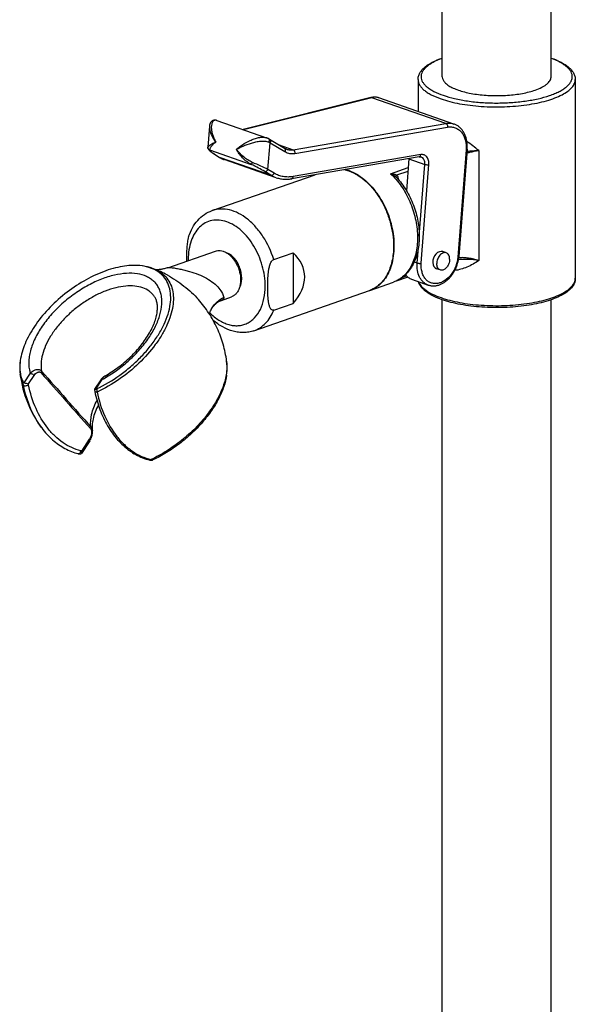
# Model space of a CAD drawing. Header units: millimetres. Extents: x 121 to 395, y 114 to 811.
# Tile 2 of 8: x 121 to 167, y 195 to 277. Entities that reach past the tile are written whole.
import ezdxf

# ---------------------------------------------------------------- set-up
doc = ezdxf.new("R2010")
doc.units = ezdxf.units.MM
doc.header["$LTSCALE"] = 54.820741
doc.layers.get('0').update_dxf_attribs({"linetype": 'CONTINUOUS'})

msp = doc.modelspace()

# ---------------------------------------------------------------- linework, layer by layer
at = {"color": 7, "linetype": 'Continuous'}
for p, q in [((164.56, 271.859), (164.56, 405.316)), ((155.56, 271.859), (155.56, 402.343)), ((153.56, 271.624), (153.56, 268.986)), ((166.56, 271.624), (166.56, 255.216)), ((149.661, 270.13), (139.104, 267.488)), ((150.335, 270.107), (150.334, 270.107)), ((156.533, 267.953), (150.335, 270.107)), ((136.925, 268.245), (141.048, 266.812)), ((156.586, 267.933), (156.532, 267.953)), ((141.057, 266.809), (141.046, 266.813)), ((141.244, 266.717), (141.196, 266.745)), ((141.283, 266.694), (141.244, 266.717)), ((141.283, 266.694), (142.523, 265.953)), ((142.687, 265.877), (142.688, 265.876)), ((157.614, 265.877), (156.93, 257.014)), ((141.849, 263.521), (137.528, 265.023)), ((153.662, 265.244), (143.114, 263.432)), ((152.813, 265.08), (152.609, 262.439)), ((136.558, 260.809), (145.074, 263.769)), ((132.887, 256.092), (136.826, 257.461)), ((141.64, 256.779), (143.231, 257.332)), ((143.231, 257.332), (143.231, 253.139)), ((155.887, 257.321), (155.613, 257.417)), ((132.829, 255.495), (132.829, 255.495)), ((152.71, 255.32), (151.765, 254.992)), ((155.395, 255.905), (155.093, 256.009)), ((149.586, 254.221), (151.531, 254.897)), ((153.028, 255.139), (154.4, 254.662)), ((137.309, 253.394), (138.139, 253.683)), ((140.005, 250.891), (149.551, 254.209)), ((149.594, 254.224), (149.586, 254.221)), ((135.409, 253.468), (135.409, 253.468)), ((141.64, 252.586), (143.231, 253.139)), ((155.56, 129.028), (155.56, 253.443)), ((164.56, 129.025), (164.56, 253.443)), ((127.346, 246.828), (126.833, 246.054)), ((122.465, 242.869), (122.438, 242.905)), ((126.648, 242.666), (126.648, 242.665)), ((126.433, 241.806), (125.741, 240.764))]:
    msp.add_line(p, q, dxfattribs=at)
at = {"color": 9, "linetype": 'Continuous'}
for p, q in [((149.74, 270.127), (139.142, 267.475)), ((155.856, 268.001), (149.74, 270.127)), ((143.238, 265.835), (155.856, 268.001)), ((143.383, 265.531), (156.001, 267.698)), ((136.192, 266.059), (136.191, 266.055)), ((136.338, 265.817), (139.776, 264.622)), ((141.158, 264.197), (141.329, 266.409)), ((141.329, 266.409), (142.559, 265.675)), ((142.002, 266.264), (143.238, 265.835)), ((157.529, 265.833), (156.845, 256.969)), ((136.714, 265.486), (137.162, 265.2)), ((141.41, 263.724), (137.162, 265.2)), ((153.784, 265.426), (143.236, 263.615)), ((152.813, 265.08), (154.123, 264.624)), ((158.582, 265.755), (158.582, 256.684)), ((141.678, 263.886), (141.158, 264.197)), ((151.292, 263.852), (152.757, 264.361)), ((153.666, 258.7), (154.123, 264.624)), ((153.834, 256.452), (154.463, 264.597)), ((141.41, 263.724), (140.89, 264.035)), ((151.811, 263.744), (152.735, 264.064)), ((153.494, 256.48), (153.592, 257.743)), ((153.246, 256.566), (153.494, 256.48)), ((152.298, 255.319), (152.601, 255.424)), ((121.001, 246.584), (121.526, 247.376)), ((121.363, 246.496), (121.829, 247.198)), ((127.425, 246.853), (126.9, 246.06)), ((126.398, 241.929), (125.754, 240.958))]:
    msp.add_line(p, q, dxfattribs=at)
at = {"color": 7, "linetype": 'Continuous'}
for points in [[(150.334, 270.107), (150.295, 270.12), (150.244, 270.135), (150.192, 270.146), (150.14, 270.156), (150.087, 270.162), (150.034, 270.167), (149.98, 270.169), (149.925, 270.168), (149.87, 270.165), (149.815, 270.159), (149.76, 270.151), (149.704, 270.14), (149.661, 270.13)], [(136.925, 268.245), (136.921, 268.247), (136.895, 268.255), (136.869, 268.261), (136.843, 268.266), (136.818, 268.269), (136.793, 268.271), (136.768, 268.271), (136.744, 268.27), (136.72, 268.268), (136.697, 268.264), (136.674, 268.259), (136.651, 268.253), (136.629, 268.245), (136.607, 268.236), (136.586, 268.226), (136.565, 268.215), (136.544, 268.202), (136.525, 268.188), (136.505, 268.173), (136.487, 268.156), (136.469, 268.138), (136.452, 268.118), (136.436, 268.097), (136.42, 268.076), (136.406, 268.052), (136.393, 268.028), (136.381, 268.003), (136.369, 267.976), (136.359, 267.949), (136.35, 267.921), (136.343, 267.891), (136.336, 267.861), (136.33, 267.829), (136.326, 267.797), (136.323, 267.763), (136.191, 266.054)], [(157.614, 265.877), (157.618, 265.938), (157.621, 266.015), (157.623, 266.091), (157.622, 266.167), (157.619, 266.243), (157.615, 266.318), (157.608, 266.392), (157.599, 266.465), (157.589, 266.538), (157.576, 266.609), (157.561, 266.68), (157.545, 266.749), (157.526, 266.818), (157.505, 266.885), (157.483, 266.95), (157.459, 267.014), (157.432, 267.077), (157.404, 267.138), (157.375, 267.198), (157.343, 267.255), (157.31, 267.312), (157.275, 267.366), (157.238, 267.418), (157.2, 267.468), (157.161, 267.517), (157.12, 267.563), (157.077, 267.608), (157.033, 267.65), (156.988, 267.69), (156.942, 267.728), (156.894, 267.764), (156.846, 267.798), (156.796, 267.83), (156.745, 267.859), (156.693, 267.886), (156.64, 267.911), (156.586, 267.933)], [(141.196, 266.745), (141.181, 266.753), (141.152, 266.769), (141.121, 266.783), (141.09, 266.797), (141.057, 266.809)], [(136.191, 266.055), (136.19, 266.036), (136.19, 266.019), (136.192, 266.003), (136.194, 265.986), (136.197, 265.97), (136.201, 265.954), (136.206, 265.939), (136.211, 265.925), (136.217, 265.911), (136.223, 265.898), (136.23, 265.885), (136.237, 265.873), (136.244, 265.862), (136.252, 265.851), (136.259, 265.84), (136.267, 265.83), (136.275, 265.82), (136.284, 265.81), (136.292, 265.8), (136.301, 265.791), (136.311, 265.781), (136.32, 265.772), (136.33, 265.762), (136.34, 265.752), (136.351, 265.743), (136.362, 265.733), (136.374, 265.723), (136.386, 265.713), (136.398, 265.702), (136.411, 265.692), (136.425, 265.681), (136.439, 265.67), (136.454, 265.658), (136.47, 265.647), (136.486, 265.635), (136.503, 265.622), (136.521, 265.61), (136.54, 265.597), (136.559, 265.583), (136.579, 265.57), (136.6, 265.556), (136.622, 265.541), (136.645, 265.526), (136.668, 265.511), (137.132, 265.215)], [(142.687, 265.877), (142.639, 265.895), (142.596, 265.914), (142.554, 265.935), (142.523, 265.953)], [(137.132, 265.215), (137.18, 265.185), (137.241, 265.151), (137.302, 265.119), (137.364, 265.089), (137.427, 265.062), (137.491, 265.036), (137.528, 265.023)], [(153.662, 265.244), (153.671, 265.245), (153.69, 265.247), (153.708, 265.248), (153.727, 265.249), (153.745, 265.248), (153.763, 265.245), (153.781, 265.242), (153.798, 265.238), (153.81, 265.234)], [(141.849, 263.521), (141.935, 263.494), (142.022, 263.47), (142.11, 263.449), (142.198, 263.431), (142.288, 263.417), (142.379, 263.406), (142.47, 263.398), (142.563, 263.393), (142.655, 263.392), (142.749, 263.394), (142.843, 263.399), (142.938, 263.408), (143.033, 263.42), (143.114, 263.432)], [(154.4, 254.662), (154.422, 254.655), (154.474, 254.639), (154.527, 254.625), (154.581, 254.614), (154.636, 254.605), (154.692, 254.598), (154.747, 254.593), (154.804, 254.591), (154.861, 254.591), (154.918, 254.594), (154.976, 254.599), (155.034, 254.606), (155.093, 254.616), (155.151, 254.628), (155.21, 254.643), (155.269, 254.66), (155.328, 254.679), (155.386, 254.701), (155.445, 254.725), (155.503, 254.752), (155.561, 254.781), (155.618, 254.812), (155.675, 254.845), (155.732, 254.88), (155.787, 254.918), (155.842, 254.958), (155.897, 255), (155.95, 255.043), (156.002, 255.089), (156.054, 255.137), (156.105, 255.186), (156.154, 255.237), (156.202, 255.29), (156.249, 255.345), (156.295, 255.401), (156.34, 255.458), (156.383, 255.517), (156.425, 255.577), (156.465, 255.639), (156.505, 255.701), (156.542, 255.765), (156.578, 255.83), (156.613, 255.896), (156.646, 255.963), (156.677, 256.031), (156.707, 256.1), (156.735, 256.169), (156.761, 256.239), (156.786, 256.31), (156.809, 256.381), (156.83, 256.453), (156.849, 256.525), (156.866, 256.597), (156.882, 256.669), (156.896, 256.742), (156.908, 256.815), (156.917, 256.887), (156.925, 256.96), (156.93, 257.014)], [(132.886, 256.092), (132.822, 256.07), (132.744, 256.046), (132.669, 256.024), (132.595, 256.005), (132.524, 255.988), (132.456, 255.974), (132.391, 255.961), (132.328, 255.951), (132.269, 255.942), (132.213, 255.935), (132.16, 255.93), (132.111, 255.926), (132.065, 255.923), (132.022, 255.921), (131.983, 255.92), (131.948, 255.919), (131.922, 255.92)], [(136.413, 252.523), (136.427, 252.552), (136.459, 252.616), (136.493, 252.679), (136.529, 252.739), (136.566, 252.797), (136.606, 252.852), (136.647, 252.906), (136.689, 252.957), (136.732, 253.005), (136.776, 253.051), (136.821, 253.094), (136.867, 253.135), (136.913, 253.173), (136.959, 253.208), (137.005, 253.24), (137.052, 253.27), (137.098, 253.298), (137.143, 253.323), (137.188, 253.345), (137.232, 253.365), (137.275, 253.382), (137.309, 253.394)], [(136.328, 252.261), (136.329, 252.271), (136.338, 252.309), (136.349, 252.351), (136.362, 252.394), (136.378, 252.439), (136.397, 252.485), (136.413, 252.523)], [(127.672, 247.142), (127.652, 247.131), (127.625, 247.113), (127.597, 247.094), (127.57, 247.073), (127.542, 247.051), (127.514, 247.026), (127.487, 247), (127.46, 246.972), (127.434, 246.943), (127.408, 246.913), (127.383, 246.881), (127.36, 246.848), (127.346, 246.828)], [(126.832, 246.05), (126.833, 246.026), (126.838, 245.978), (126.844, 245.932), (126.852, 245.886), (126.857, 245.857)], [(126.857, 245.857), (126.894, 245.682), (126.938, 245.492), (126.986, 245.302), (127.037, 245.115), (127.091, 244.929), (127.149, 244.745), (127.21, 244.562), (127.275, 244.382), (127.343, 244.204), (127.415, 244.029), (127.489, 243.855), (127.568, 243.685), (127.649, 243.517), (127.733, 243.352), (127.821, 243.191), (127.911, 243.032), (128.004, 242.876), (128.101, 242.724), (128.2, 242.576), (128.302, 242.43), (128.407, 242.289), (128.514, 242.151), (128.624, 242.017), (128.736, 241.887), (128.851, 241.761), (128.968, 241.639), (129.088, 241.521), (129.209, 241.408), (129.333, 241.298), (129.459, 241.194), (129.586, 241.093), (129.716, 240.997), (129.847, 240.906), (129.979, 240.82), (130.113, 240.738), (130.249, 240.66), (130.386, 240.588), (130.523, 240.52), (130.662, 240.458), (130.802, 240.4), (130.943, 240.346), (131.085, 240.298), (131.227, 240.255), (131.358, 240.22)], [(122.465, 242.869), (122.569, 242.733), (122.675, 242.6), (122.784, 242.472), (122.894, 242.347), (123.007, 242.226), (123.123, 242.109), (123.24, 241.996), (123.359, 241.887), (123.481, 241.782), (123.604, 241.681), (123.729, 241.585), (123.856, 241.493), (123.984, 241.405), (124.114, 241.322), (124.245, 241.243), (124.377, 241.169), (124.511, 241.099), (124.646, 241.034), (124.782, 240.973), (124.918, 240.917), (125.056, 240.866), (125.194, 240.819), (125.333, 240.777), (125.459, 240.743)], [(126.433, 241.806), (126.449, 241.831), (126.472, 241.87), (126.494, 241.91), (126.515, 241.95), (126.535, 241.992), (126.553, 242.034), (126.57, 242.077), (126.586, 242.119), (126.6, 242.162), (126.612, 242.204), (126.623, 242.246), (126.632, 242.288), (126.64, 242.329), (126.646, 242.369), (126.651, 242.408), (126.655, 242.447), (126.657, 242.484), (126.658, 242.52), (126.657, 242.556), (126.656, 242.591), (126.653, 242.625), (126.649, 242.658), (126.648, 242.666)], [(125.459, 240.743), (125.475, 240.739), (125.506, 240.733), (125.538, 240.727), (125.571, 240.724), (125.604, 240.721), (125.637, 240.72), (125.664, 240.72)], [(131.358, 240.22), (131.373, 240.216), (131.404, 240.209), (131.436, 240.204), (131.468, 240.2), (131.501, 240.198), (131.535, 240.197), (131.564, 240.197)]]:
    msp.add_lwpolyline(points, dxfattribs=at)
for centre, radius, start, end in [((156.105, 271.859), 0.545, 180.00308, 184.061), ((164.015, 271.859), 0.545, 355.93938, 359.99735), ((151.82, 265.156), 0.996, 355.58778, 356.64725), ((146.816, 261.097), 3.183, 70.80831, 76.68093), ((147.499, 259.55), 5.858, 43.17473, 43.49413), ((147.481, 259.533), 5.883, 43.03201, 43.17486), ((150.601, 256.842), 16.179, 179.9941, 180.76288), ((128.405, 247.23), 9.375, 61.83739, 69.43251), ((148.793, 256.389), 2.308, 289.16671, 290.0962), ((148.829, 256.401), 2.308, 288.71794, 289.16689), ((130.051, 248.497), 9.446, 187.43816, 216.30001)]:
    msp.add_arc(centre, radius, start, end, dxfattribs=at)
at = {"color": 9, "linetype": 'Continuous'}
for centre, radius, start, end in [((136.439, 266.044), 0.247, 176.32803, 177.49604), ((134.678, 252.996), 14.971, 63.62805, 64.09024), ((149.706, 255.362), 13.667, 49.5001, 54.76736), ((139.26, 269.483), 4.738, 236.94346, 237.09541), ((136.767, 265.631), 0.154, 237.53214, 250.20636), ((139.425, 269.738), 5.042, 237.09782, 237.48331), ((137.214, 265.345), 0.154, 237.53518, 250.20637), ((142.578, 265.676), 2.275, 239.09924, 250.79876), ((151.874, 263.607), 0.113, 203.11851, 205.64939), ((140.212, 256.772), 5.643, 180.00144, 180.95853), ((1743.131, 1678.228), 2161.93, 221.439314, 221.601935), ((1855.993, 1776.305), 2311.33, 221.408209, 221.560474), ((127.872, 246.789), 0.406, 119.46423, 120.1947), ((131.642, 240.791), 0.569, 253.07723, 271.14445)]:
    msp.add_arc(centre, radius, start, end, dxfattribs=at)
at = {"color": 7, "linetype": 'Continuous'}
for centre, major_axis, ratio, start_param, end_param in [((134.055, 254.381), (10.125, 1.229), 0.479934, -0.498184, 0.381768), ((155.353, 256.713), (0.274, 0.699), 0.711128, 0.027808, 3.169401)]:
    msp.add_ellipse(centre, major_axis=major_axis, ratio=ratio, start_param=start_param, end_param=end_param, dxfattribs=at)
for points, knots in [([(153.56, 271.624), (153.56, 271.718), (153.587, 271.908), (153.703, 272.176), (153.883, 272.425), (154.121, 272.653), (154.41, 272.865), (154.883, 273.137), (155.28, 273.3), (155.56, 273.397)], [0, 0, 0, 0, 0.098932, 0.200304, 0.30707, 0.422211, 0.548059, 0.686043, 1, 1, 1, 1]), ([(164.562, 273.397), (164.841, 273.299), (165.238, 273.137), (165.711, 272.865), (166, 272.653), (166.237, 272.425), (166.417, 272.176), (166.533, 271.908), (166.56, 271.718), (166.56, 271.624)], [0, 0, 0, 0, 0.313936, 0.451913, 0.577759, 0.692903, 0.799675, 0.901057, 1, 1, 1, 1]), ([(155.562, 271.82), (155.567, 271.742), (155.618, 271.575), (155.787, 271.351), (156.043, 271.142), (156.38, 270.949), (156.793, 270.775), (157.274, 270.624), (157.813, 270.497), (158.612, 270.364), (159.67, 270.279), (160.944, 270.304), (161.976, 270.428), (162.732, 270.593), (163.079, 270.696), (163.242, 270.753)], [0, 0, 0, 0, 0.028609, 0.061606, 0.101189, 0.148225, 0.202728, 0.264193, 0.331767, 0.404353, 0.559322, 0.717885, 0.868325, 0.937105, 1, 1, 1, 1]), ([(163.242, 270.753), (163.428, 270.817), (163.691, 270.924), (164.004, 271.1), (164.192, 271.233), (164.344, 271.372), (164.458, 271.517), (164.533, 271.666), (164.555, 271.77), (164.559, 271.82)], [0, 0, 0, 0, 0.332223, 0.476484, 0.605871, 0.720925, 0.823041, 0.914763, 1, 1, 1, 1]), ([(147.498, 264.186), (147.528, 264.179), (147.648, 264.149), (147.767, 264.112), (147.854, 264.081)], [0, 0, 0, 0, 0.246493, 1, 1, 1, 1]), ([(147.854, 264.081), (148.376, 263.895), (149.121, 263.402), (149.932, 262.529), (150.487, 261.722), (150.941, 260.822), (151.28, 259.86), (151.49, 258.872), (151.54, 258.205), (151.54, 257.878)], [0, 0, 0, 0, 0.218443, 0.340784, 0.469685, 0.602824, 0.737477, 0.870782, 1, 1, 1, 1]), ([(147.863, 264.103), (148.302, 263.95), (148.936, 263.569), (149.659, 262.889), (150.172, 262.26), (150.622, 261.548), (151.121, 260.513), (151.448, 259.401), (151.58, 258.275), (151.578, 257.461), (151.474, 256.692), (151.272, 255.99), (150.975, 255.373), (150.59, 254.858), (150.126, 254.462), (149.769, 254.285), (149.586, 254.221)], [0, 0, 0, 0, 0.11542, 0.179239, 0.246461, 0.316318, 0.387854, 0.531417, 0.601476, 0.668982, 0.733147, 0.793452, 0.849739, 0.902304, 0.951958, 1, 1, 1, 1]), ([(151.781, 263.548), (152.081, 263.226), (152.622, 262.501), (153.218, 261.273), (153.589, 259.952), (153.71, 258.622), (153.588, 257.553), (153.349, 256.778), (153.106, 256.258), (152.8, 255.798), (152.431, 255.408), (152.007, 255.099), (151.692, 254.953), (151.531, 254.897)], [0, 0, 0, 0, 0.132459, 0.270427, 0.409191, 0.543848, 0.670496, 0.730279, 0.78764, 0.842821, 0.896239, 0.948431, 1, 1, 1, 1]), ([(134.607, 258.657), (134.69, 258.907), (134.895, 259.384), (135.334, 260.012), (135.891, 260.508), (136.33, 260.73), (136.558, 260.809)], [0, 0, 0, 0, 0.263089, 0.51513, 0.759473, 1, 1, 1, 1]), ([(134.607, 258.657), (134.558, 258.508), (134.494, 258.203), (134.447, 257.745), (134.426, 257.292), (134.423, 256.992), (134.423, 256.843)], [0, 0, 0, 0, 0.256919, 0.508407, 0.755619, 1, 1, 1, 1]), ([(151.54, 257.878), (151.54, 257.455), (151.48, 256.832), (151.258, 256.056), (151.033, 255.542), (150.75, 255.093), (150.413, 254.716), (150.027, 254.419), (149.741, 254.279), (149.594, 254.224)], [0, 0, 0, 0, 0.28844, 0.422733, 0.549786, 0.669874, 0.783861, 0.893229, 1, 1, 1, 1]), ([(136.826, 257.461), (136.887, 257.482), (137.015, 257.512), (137.146, 257.513), (137.212, 257.507)], [0, 0, 0, 0, 0.493622, 1, 1, 1, 1]), ([(137.212, 257.507), (137.296, 257.499), (137.471, 257.461), (137.723, 257.346), (137.967, 257.176), (138.278, 256.876), (138.598, 256.398), (138.842, 255.743), (138.926, 255.068), (138.851, 254.531), (138.697, 254.17), (138.546, 253.951), (138.359, 253.783), (138.214, 253.709), (138.139, 253.683)], [0, 0, 0, 0, 0.052468, 0.108856, 0.169592, 0.23453, 0.373976, 0.519382, 0.66066, 0.789002, 0.846992, 0.900829, 0.951346, 1, 1, 1, 1]), ([(138.798, 254.427), (138.925, 254.649), (139.011, 255.062), (138.97, 255.613), (138.859, 256.05), (138.676, 256.461), (138.366, 256.919), (138.042, 257.19), (137.805, 257.286)], [0, 0, 0, 0, 0.23142, 0.363143, 0.499952, 0.636769, 0.768513, 1, 1, 1, 1]), ([(155.887, 257.321), (155.847, 257.336), (155.756, 257.348), (155.617, 257.315), (155.482, 257.237), (155.313, 257.076), (155.159, 256.804), (155.11, 256.554), (155.11, 256.429)], [0, 0, 0, 0, 0.096129, 0.199472, 0.314306, 0.441251, 0.719407, 1, 1, 1, 1]), ([(156.171, 256.797), (156.171, 256.858), (156.16, 256.975), (156.104, 257.133), (156.013, 257.256), (155.93, 257.307), (155.887, 257.321)], [0, 0, 0, 0, 0.289536, 0.55089, 0.784407, 1, 1, 1, 1]), ([(130.568, 256.261), (130.094, 256.305), (129.344, 256.257), (128.346, 256.033), (127.255, 255.674), (125.89, 255.014), (124.35, 253.963), (122.976, 252.703), (122.022, 251.524), (121.423, 250.544), (120.978, 249.623), (120.76, 248.904), (120.695, 248.432)], [0, 0, 0, 0, 0.105696, 0.164612, 0.22708, 0.360313, 0.5, 0.639687, 0.77292, 0.835388, 0.894304, 1, 1, 1, 1]), ([(127.004, 246.085), (127.672, 246.4), (128.636, 246.977), (129.809, 247.899), (130.627, 248.665), (131.355, 249.48), (131.977, 250.326), (132.478, 251.182), (132.847, 252.029), (133.073, 252.848), (133.151, 253.62), (133.077, 254.329), (132.846, 254.956), (132.461, 255.48), (131.936, 255.882), (131.291, 256.151), (130.817, 256.237), (130.568, 256.261)], [0, 0, 0, 0, 0.155787, 0.235505, 0.314619, 0.391828, 0.46592, 0.535847, 0.600806, 0.660333, 0.714433, 0.763714, 0.809508, 0.853826, 0.899022, 0.947239, 1, 1, 1, 1]), ([(131.698, 256.007), (131.609, 256.041), (131.242, 256.163), (130.858, 256.233), (130.568, 256.261)], [0, 0, 0, 0, 0.246314, 1, 1, 1, 1]), ([(141.14, 254.509), (141.14, 254.706), (141.147, 255.104), (141.179, 255.603), (141.24, 256.006), (141.3, 256.258), (141.371, 256.453), (141.439, 256.591), (141.523, 256.708), (141.6, 256.765), (141.64, 256.779)], [0, 0, 0, 0, 0.246579, 0.497487, 0.625478, 0.755338, 0.820609, 0.885107, 0.946471, 1, 1, 1, 1]), ([(155.395, 255.905), (155.352, 255.92), (155.268, 255.97), (155.177, 256.093), (155.122, 256.251), (155.11, 256.368), (155.11, 256.429)], [0, 0, 0, 0, 0.215593, 0.44911, 0.710464, 1, 1, 1, 1]), ([(156.128, 256.506), (156.1, 256.408), (156.02, 256.226), (155.864, 256.039), (155.718, 255.939), (155.608, 255.895), (155.498, 255.881), (155.427, 255.893), (155.395, 255.905)], [0, 0, 0, 0, 0.29247, 0.563658, 0.68582, 0.797885, 0.901424, 1, 1, 1, 1]), ([(156.171, 256.797), (156.171, 256.773), (156.167, 256.675), (156.149, 256.578), (156.128, 256.506)], [0, 0, 0, 0, 0.243763, 1, 1, 1, 1]), ([(152.523, 255.516), (152.589, 255.43), (152.74, 255.276), (152.93, 255.173), (153.028, 255.139)], [0, 0, 0, 0, 0.512386, 1, 1, 1, 1]), ([(141.64, 252.586), (141.622, 252.58), (141.586, 252.572), (141.515, 252.583), (141.437, 252.635), (141.369, 252.728), (141.317, 252.837), (141.275, 252.958), (141.242, 253.086), (141.216, 253.22), (141.189, 253.404), (141.166, 253.639), (141.15, 253.926), (141.142, 254.216), (141.14, 254.411), (141.14, 254.509)], [0, 0, 0, 0, 0.026106, 0.050629, 0.099659, 0.152743, 0.209732, 0.269657, 0.331733, 0.395399, 0.460264, 0.592524, 0.727049, 0.863019, 1, 1, 1, 1]), ([(155.559, 253.443), (155.311, 253.529), (154.858, 253.712), (154.347, 254.008), (154.023, 254.275), (153.832, 254.48), (153.685, 254.701), (153.62, 254.86), (153.598, 254.941)], [0, 0, 0, 0, 0.308083, 0.572893, 0.690312, 0.799283, 0.901751, 1, 1, 1, 1]), ([(166.56, 255.216), (166.56, 255.146), (166.546, 255.006), (166.459, 254.732), (166.245, 254.407), (165.869, 254.074), (165.383, 253.778), (164.795, 253.517), (164.112, 253.291), (163.345, 253.103), (162.207, 252.902), (160.695, 252.773), (159.159, 252.796), (157.947, 252.911), (157.09, 253.041), (156.296, 253.213), (155.795, 253.361), (155.559, 253.443)], [0, 0, 0, 0, 0.017376, 0.034978, 0.071842, 0.113034, 0.16018, 0.213943, 0.274227, 0.340427, 0.411597, 0.563899, 0.720236, 0.796303, 0.869086, 0.937335, 1, 1, 1, 1]), ([(127.672, 247.142), (128.059, 247.361), (128.808, 247.852), (129.822, 248.713), (130.693, 249.665), (131.375, 250.651), (131.772, 251.485), (131.956, 252.115), (132.026, 252.533), (132.037, 252.91), (131.993, 253.239), (131.901, 253.52), (131.809, 253.681), (131.757, 253.753)], [0, 0, 0, 0, 0.158411, 0.318279, 0.473231, 0.617127, 0.744379, 0.800376, 0.850691, 0.895192, 0.93416, 0.968521, 1, 1, 1, 1]), ([(137.748, 248.377), (137.687, 248.847), (137.494, 249.778), (136.997, 251.114), (136.306, 252.361), (135.725, 253.115), (135.409, 253.468)], [0, 0, 0, 0, 0.249859, 0.499849, 0.749911, 1, 1, 1, 1]), ([(140.005, 250.891), (139.869, 250.844), (139.588, 250.77), (139.154, 250.728), (138.713, 250.751), (138.12, 250.869), (137.391, 251.174), (136.873, 251.546), (136.628, 251.759)], [0, 0, 0, 0, 0.11833, 0.237313, 0.357622, 0.479946, 0.732704, 1, 1, 1, 1]), ([(120.695, 248.432), (120.682, 248.335), (120.641, 247.95), (120.648, 247.56), (120.685, 247.274)], [0, 0, 0, 0, 0.254693, 1, 1, 1, 1]), ([(120.695, 248.432), (120.652, 248.11), (120.639, 247.629), (120.766, 247.023), (120.874, 246.75), (120.939, 246.623)], [0, 0, 0, 0, 0.526693, 0.768496, 1, 1, 1, 1]), ([(137.737, 247.219), (137.751, 247.317), (137.792, 247.701), (137.785, 248.092), (137.748, 248.377)], [0, 0, 0, 0, 0.254693, 1, 1, 1, 1]), ([(137.737, 247.219), (137.694, 246.901), (137.529, 246.241), (137.105, 245.262), (136.505, 244.273), (135.747, 243.303), (134.856, 242.385), (133.86, 241.546), (132.791, 240.813), (132.036, 240.402), (131.653, 240.222)], [0, 0, 0, 0, 0.100338, 0.211485, 0.332409, 0.461184, 0.59528, 0.731806, 0.867716, 1, 1, 1, 1]), ([(121.001, 246.584), (120.988, 246.585), (120.962, 246.592), (120.944, 246.612), (120.939, 246.623)], [0, 0, 0, 0, 0.529784, 1, 1, 1, 1]), ([(121.001, 246.584), (121.03, 246.581), (121.091, 246.571), (121.213, 246.543), (121.305, 246.516), (121.363, 246.496)], [0, 0, 0, 0, 0.230234, 0.502506, 1, 1, 1, 1]), ([(126.9, 246.06), (126.885, 246.062), (126.864, 246.063), (126.842, 246.06), (126.834, 246.056), (126.833, 246.054)], [0, 0, 0, 0, 0.673732, 0.8773, 1, 1, 1, 1]), ([(126.9, 246.06), (126.908, 246.06), (126.944, 246.06), (126.979, 246.073), (127.004, 246.085)], [0, 0, 0, 0, 0.220299, 1, 1, 1, 1]), ([(127.147, 244.751), (127.045, 244.558), (126.872, 244.183), (126.697, 243.626), (126.618, 243.123), (126.627, 242.807), (126.648, 242.665)], [0, 0, 0, 0, 0.300094, 0.56854, 0.802091, 1, 1, 1, 1]), ([(125.664, 240.72), (125.679, 240.721), (125.71, 240.728), (125.733, 240.751), (125.741, 240.764)], [0, 0, 0, 0, 0.503407, 1, 1, 1, 1]), ([(125.741, 240.764), (125.758, 240.788), (125.773, 240.857), (125.763, 240.923), (125.754, 240.959)], [0, 0, 0, 0, 0.448398, 1, 1, 1, 1]), ([(131.564, 240.197), (131.571, 240.197), (131.602, 240.201), (131.632, 240.211), (131.653, 240.222)], [0, 0, 0, 0, 0.22674, 1, 1, 1, 1])]:
    msp.add_open_spline(points, degree=3, knots=knots, dxfattribs=at)
at = {"color": 9, "linetype": 'Continuous'}
for points, knots in [([(155.56, 273.366), (155.302, 273.273), (154.94, 273.12), (154.512, 272.866), (154.258, 272.675), (154.058, 272.476), (153.913, 272.269), (153.826, 272.056), (153.8, 271.838), (153.838, 271.621), (153.936, 271.408), (154.092, 271.203), (154.302, 271.005), (154.566, 270.816), (155.007, 270.565), (155.378, 270.414), (155.641, 270.323)], [0, 0, 0, 0, 0.165627, 0.237052, 0.300805, 0.35728, 0.407371, 0.452638, 0.495378, 0.538392, 0.584423, 0.635632, 0.693441, 0.758638, 0.831537, 1, 1, 1, 1]), ([(155.641, 270.323), (155.949, 270.215), (156.615, 270.03), (157.679, 269.836), (158.832, 269.715), (160.032, 269.673), (161.232, 269.711), (162.388, 269.828), (163.457, 270.019), (164.27, 270.241), (164.843, 270.455), (165.211, 270.622), (165.532, 270.802), (165.801, 270.991), (166.017, 271.189), (166.177, 271.396), (166.279, 271.609), (166.32, 271.828), (166.297, 272.047), (166.212, 272.262), (166.068, 272.47), (165.868, 272.671), (165.614, 272.863), (165.184, 273.119), (164.819, 273.273), (164.561, 273.366)], [0, 0, 0, 0, 0.070294, 0.148704, 0.232817, 0.319897, 0.407045, 0.491363, 0.5701, 0.640826, 0.672577, 0.701669, 0.728, 0.751553, 0.772432, 0.790907, 0.807479, 0.822917, 0.838206, 0.854366, 0.872239, 0.892399, 0.915175, 0.940714, 1, 1, 1, 1]), ([(153.56, 271.624), (153.56, 271.55), (153.583, 271.395), (153.682, 271.171), (153.842, 270.954), (154.06, 270.746), (154.336, 270.547), (154.798, 270.282), (155.188, 270.123), (155.464, 270.027)], [0, 0, 0, 0, 0.085291, 0.176228, 0.277327, 0.39158, 0.520653, 0.66522, 1, 1, 1, 1]), ([(155.464, 270.027), (155.702, 269.944), (156.209, 269.794), (157.013, 269.619), (157.883, 269.487), (159.117, 269.37), (160.682, 269.344), (162.223, 269.473), (163.383, 269.673), (164.162, 269.861), (164.854, 270.086), (165.443, 270.344), (165.92, 270.628), (166.23, 270.896), (166.404, 271.122), (166.493, 271.287), (166.548, 271.455), (166.56, 271.569), (166.56, 271.624)], [0, 0, 0, 0, 0.06328, 0.132529, 0.206575, 0.284081, 0.443577, 0.599044, 0.671632, 0.739012, 0.80008, 0.853993, 0.900285, 0.939065, 0.95596, 0.971486, 0.98601, 1, 1, 1, 1]), ([(149.74, 270.127), (149.733, 270.129), (149.708, 270.136), (149.68, 270.135), (149.661, 270.13)], [0, 0, 0, 0, 0.258513, 1, 1, 1, 1]), ([(150.334, 270.107), (150.242, 270.14), (150.041, 270.176), (149.84, 270.152), (149.74, 270.127)], [0, 0, 0, 0, 0.488018, 1, 1, 1, 1]), ([(136.925, 268.245), (136.895, 268.256), (136.834, 268.268), (136.743, 268.256), (136.662, 268.214), (136.596, 268.145), (136.544, 268.056), (136.494, 267.908), (136.471, 267.688), (136.496, 267.401), (136.569, 267.092), (136.685, 266.774), (136.787, 266.565), (136.844, 266.462)], [0, 0, 0, 0, 0.044594, 0.085972, 0.127001, 0.170397, 0.217915, 0.270294, 0.389311, 0.525186, 0.674257, 0.833374, 1, 1, 1, 1]), ([(136.322, 267.76), (136.315, 267.664), (136.34, 267.452), (136.445, 267.131), (136.615, 266.792), (136.762, 266.571), (136.844, 266.462)], [0, 0, 0, 0, 0.202958, 0.442815, 0.710776, 1, 1, 1, 1]), ([(155.856, 268.001), (155.97, 268.021), (156.2, 268.035), (156.426, 267.99), (156.532, 267.953)], [0, 0, 0, 0, 0.509248, 1, 1, 1, 1]), ([(155.856, 268.001), (155.905, 267.982), (155.965, 267.907), (156, 267.795), (156.004, 267.73), (156.001, 267.698)], [0, 0, 0, 0, 0.453057, 0.725862, 1, 1, 1, 1]), ([(156.001, 267.698), (156.109, 267.716), (156.326, 267.728), (156.641, 267.659), (156.925, 267.506), (157.164, 267.276), (157.35, 266.981), (157.524, 266.502), (157.549, 266.101), (157.529, 265.833)], [0, 0, 0, 0, 0.116748, 0.229282, 0.341563, 0.457627, 0.58062, 0.712252, 1, 1, 1, 1]), ([(138.551, 265.868), (138.709, 266.003), (139.07, 266.268), (139.572, 266.55), (140.026, 266.736), (140.38, 266.836), (140.725, 266.877), (140.948, 266.847), (141.047, 266.813)], [0, 0, 0, 0, 0.226027, 0.4868, 0.623888, 0.759382, 0.88661, 1, 1, 1, 1]), ([(141.196, 266.745), (141.214, 266.735), (141.245, 266.7), (141.263, 266.628), (141.255, 266.545), (141.234, 266.49), (141.22, 266.463)], [0, 0, 0, 0, 0.201768, 0.433649, 0.703632, 1, 1, 1, 1]), ([(141.293, 266.688), (141.311, 266.677), (141.344, 266.643), (141.365, 266.571), (141.36, 266.49), (141.342, 266.436), (141.329, 266.409)], [0, 0, 0, 0, 0.210494, 0.444761, 0.710627, 1, 1, 1, 1]), ([(136.338, 265.817), (136.294, 265.837), (136.216, 265.905), (136.19, 266.006), (136.192, 266.054)], [0, 0, 0, 0, 0.500796, 1, 1, 1, 1]), ([(136.209, 266.077), (136.207, 266.075), (136.201, 266.07), (136.195, 266.064), (136.192, 266.059)], [0, 0, 0, 0, 0.329974, 1, 1, 1, 1]), ([(136.844, 266.462), (136.767, 266.422), (136.627, 266.347), (136.442, 266.239), (136.319, 266.159), (136.246, 266.107), (136.22, 266.086), (136.209, 266.077)], [0, 0, 0, 0, 0.34968, 0.640668, 0.862267, 0.942705, 1, 1, 1, 1]), ([(136.844, 266.462), (136.766, 266.395), (136.629, 266.27), (136.481, 266.108), (136.397, 265.993), (136.357, 265.923), (136.334, 265.866), (136.333, 265.83), (136.338, 265.817)], [0, 0, 0, 0, 0.365875, 0.663086, 0.781773, 0.877979, 0.950294, 1, 1, 1, 1]), ([(136.338, 265.817), (136.335, 265.811), (136.337, 265.793), (136.352, 265.767), (136.379, 265.735), (136.417, 265.699), (136.467, 265.658), (136.553, 265.593), (136.624, 265.545), (136.675, 265.511)], [0, 0, 0, 0, 0.0433, 0.105946, 0.193415, 0.306509, 0.444719, 0.607117, 1, 1, 1, 1]), ([(138.551, 265.868), (138.735, 265.963), (139.143, 266.152), (139.686, 266.353), (140.17, 266.483), (140.486, 266.538), (140.735, 266.553), (140.961, 266.545), (141.125, 266.509), (141.22, 266.463)], [0, 0, 0, 0, 0.221412, 0.481438, 0.619954, 0.757808, 0.824101, 0.887105, 1, 1, 1, 1]), ([(139.776, 264.622), (139.644, 264.687), (139.392, 264.848), (138.956, 265.248), (138.693, 265.612), (138.551, 265.868)], [0, 0, 0, 0, 0.249972, 0.503061, 1, 1, 1, 1]), ([(139.878, 264.778), (139.742, 264.836), (139.481, 264.978), (139.018, 265.325), (138.72, 265.642), (138.551, 265.868)], [0, 0, 0, 0, 0.256021, 0.510831, 1, 1, 1, 1]), ([(142.523, 265.953), (142.541, 265.942), (142.574, 265.908), (142.595, 265.837), (142.591, 265.755), (142.572, 265.701), (142.559, 265.675)], [0, 0, 0, 0, 0.210494, 0.444761, 0.710627, 1, 1, 1, 1]), ([(142.688, 265.876), (142.774, 265.846), (142.958, 265.809), (143.145, 265.819), (143.238, 265.835)], [0, 0, 0, 0, 0.491023, 1, 1, 1, 1]), ([(143.238, 265.835), (143.287, 265.815), (143.347, 265.74), (143.382, 265.629), (143.386, 265.563), (143.383, 265.531)], [0, 0, 0, 0, 0.453057, 0.725862, 1, 1, 1, 1]), ([(157.614, 265.877), (157.613, 265.866), (157.592, 265.85), (157.562, 265.84), (157.541, 265.835), (157.529, 265.833)], [0, 0, 0, 0, 0.351649, 0.638198, 1, 1, 1, 1]), ([(137.162, 265.2), (137.191, 265.182), (137.308, 265.113), (137.432, 265.056), (137.528, 265.023)], [0, 0, 0, 0, 0.252461, 1, 1, 1, 1]), ([(142.559, 265.675), (142.679, 265.603), (142.951, 265.502), (143.241, 265.507), (143.383, 265.531)], [0, 0, 0, 0, 0.491395, 1, 1, 1, 1]), ([(153.662, 265.244), (153.678, 265.246), (153.711, 265.261), (153.749, 265.303), (153.774, 265.36), (153.782, 265.403), (153.784, 265.426)], [0, 0, 0, 0, 0.209414, 0.441073, 0.705391, 1, 1, 1, 1]), ([(154.463, 264.597), (154.472, 264.716), (154.458, 264.945), (154.34, 265.201), (154.194, 265.341), (154.068, 265.409), (153.928, 265.439), (153.832, 265.434), (153.784, 265.426)], [0, 0, 0, 0, 0.28817, 0.541703, 0.657936, 0.770382, 0.883081, 1, 1, 1, 1]), ([(154.123, 264.624), (154.128, 264.693), (154.123, 264.827), (154.066, 265.011), (153.96, 265.156), (153.861, 265.216), (153.81, 265.234)], [0, 0, 0, 0, 0.283002, 0.542345, 0.778195, 1, 1, 1, 1]), ([(157.59, 265.563), (157.672, 265.583), (158, 265.661), (158.332, 265.727), (158.582, 265.755)], [0, 0, 0, 0, 0.25251, 1, 1, 1, 1]), ([(157.601, 265.713), (157.683, 265.72), (158.009, 265.747), (158.337, 265.761), (158.582, 265.755)], [0, 0, 0, 0, 0.251978, 1, 1, 1, 1]), ([(139.776, 264.622), (139.779, 264.622), (139.785, 264.627), (139.794, 264.636), (139.804, 264.651), (139.823, 264.678), (139.848, 264.721), (139.868, 264.758), (139.878, 264.778)], [0, 0, 0, 0, 0.043241, 0.11263, 0.208301, 0.328688, 0.6332, 1, 1, 1, 1]), ([(140.89, 264.035), (140.724, 264.134), (140.357, 264.337), (139.981, 264.524), (139.776, 264.622)], [0, 0, 0, 0, 0.459693, 1, 1, 1, 1]), ([(141.158, 264.197), (140.965, 264.292), (140.541, 264.491), (140.112, 264.679), (139.878, 264.778)], [0, 0, 0, 0, 0.459128, 1, 1, 1, 1]), ([(140.89, 264.035), (140.912, 264.027), (140.965, 264.025), (141.041, 264.057), (141.109, 264.116), (141.144, 264.168), (141.158, 264.197)], [0, 0, 0, 0, 0.209395, 0.448813, 0.717336, 1, 1, 1, 1]), ([(154.123, 264.624), (154.148, 264.616), (154.203, 264.602), (154.29, 264.591), (154.379, 264.588), (154.436, 264.593), (154.463, 264.597)], [0, 0, 0, 0, 0.231567, 0.498065, 0.765575, 1, 1, 1, 1]), ([(141.41, 263.724), (141.433, 263.716), (141.485, 263.715), (141.561, 263.746), (141.629, 263.805), (141.664, 263.857), (141.678, 263.886)], [0, 0, 0, 0, 0.209395, 0.448813, 0.717336, 1, 1, 1, 1]), ([(143.236, 263.615), (143.099, 263.591), (142.825, 263.566), (142.419, 263.599), (142.031, 263.703), (141.792, 263.818), (141.678, 263.886)], [0, 0, 0, 0, 0.258165, 0.508468, 0.754414, 1, 1, 1, 1]), ([(143.114, 263.432), (143.13, 263.435), (143.163, 263.45), (143.201, 263.491), (143.226, 263.548), (143.234, 263.592), (143.236, 263.615)], [0, 0, 0, 0, 0.209414, 0.441073, 0.705391, 1, 1, 1, 1]), ([(151.292, 263.852), (151.624, 263.544), (152.232, 262.824), (152.921, 261.568), (153.376, 260.185), (153.563, 258.775), (153.468, 257.444), (153.144, 256.448), (152.743, 255.797), (152.392, 255.401), (151.987, 255.093), (151.685, 254.951), (151.531, 254.897)], [0, 0, 0, 0, 0.131661, 0.271581, 0.414038, 0.552835, 0.682468, 0.799394, 0.85305, 0.903847, 0.9525, 1, 1, 1, 1]), ([(151.292, 263.852), (151.387, 263.851), (151.526, 263.838), (151.699, 263.795), (151.777, 263.764), (151.811, 263.744)], [0, 0, 0, 0, 0.532365, 0.778262, 1, 1, 1, 1]), ([(151.292, 263.852), (151.379, 263.823), (151.504, 263.768), (151.654, 263.67), (151.72, 263.613), (151.749, 263.582)], [0, 0, 0, 0, 0.511734, 0.760989, 1, 1, 1, 1]), ([(151.77, 263.563), (151.758, 263.589), (151.757, 263.658), (151.79, 263.716), (151.811, 263.744)], [0, 0, 0, 0, 0.451477, 1, 1, 1, 1]), ([(151.811, 263.744), (151.827, 263.719), (151.886, 263.61), (151.914, 263.485), (151.923, 263.39)], [0, 0, 0, 0, 0.232033, 1, 1, 1, 1]), ([(141.64, 256.779), (141.43, 257.443), (140.989, 258.391), (140.176, 259.462), (139.498, 260.112), (138.769, 260.594), (138.014, 260.886), (137.262, 260.973), (136.78, 260.886), (136.558, 260.809)], [0, 0, 0, 0, 0.292712, 0.432388, 0.563866, 0.685623, 0.797512, 0.901145, 1, 1, 1, 1]), ([(140.933, 254.559), (140.933, 255.131), (140.802, 256.002), (140.416, 257.094), (140.023, 257.869), (139.544, 258.561), (138.997, 259.144), (138.401, 259.598), (137.777, 259.903), (137.145, 260.046), (136.532, 260.017), (135.964, 259.812), (135.472, 259.442), (135.074, 258.927), (134.783, 258.291), (134.606, 257.559), (134.569, 257.04), (134.569, 256.771)], [0, 0, 0, 0, 0.144778, 0.219201, 0.292761, 0.363942, 0.431453, 0.494398, 0.55245, 0.606041, 0.656476, 0.705823, 0.756446, 0.810364, 0.868811, 0.932149, 1, 1, 1, 1]), ([(156.845, 256.969), (156.825, 256.712), (156.706, 256.202), (156.34, 255.531), (155.899, 255.094), (155.499, 254.874), (155.2, 254.784), (154.904, 254.768), (154.623, 254.829), (154.371, 254.965), (154.158, 255.169), (153.993, 255.432), (153.839, 255.858), (153.816, 256.214), (153.834, 256.452)], [0, 0, 0, 0, 0.143208, 0.286681, 0.420193, 0.481389, 0.538573, 0.592444, 0.64437, 0.69618, 0.749735, 0.806487, 0.867226, 1, 1, 1, 1]), ([(156.93, 257.014), (156.929, 257.002), (156.908, 256.987), (156.878, 256.976), (156.857, 256.971), (156.845, 256.969)], [0, 0, 0, 0, 0.351656, 0.638204, 1, 1, 1, 1]), ([(158.582, 256.685), (158.443, 256.723), (158.164, 256.796), (157.744, 256.882), (157.328, 256.929), (157.051, 256.919), (156.919, 256.898)], [0, 0, 0, 0, 0.256306, 0.511824, 0.761007, 1, 1, 1, 1]), ([(132.887, 256.092), (132.899, 256.096), (132.931, 256.103), (133.021, 256.108), (133.098, 256.102), (133.155, 256.097)], [0, 0, 0, 0, 0.14925, 0.360506, 1, 1, 1, 1]), ([(133.155, 256.097), (133.268, 256.087), (133.512, 256.054), (133.888, 255.986), (134.282, 255.897), (134.797, 255.76), (135.409, 255.552), (136.083, 255.239), (136.662, 254.864), (137.106, 254.442), (137.384, 254.027), (137.484, 253.754), (137.509, 253.638)], [0, 0, 0, 0, 0.064567, 0.140089, 0.217758, 0.294765, 0.44413, 0.585871, 0.717812, 0.835726, 0.932663, 1, 1, 1, 1]), ([(154.4, 254.662), (154.325, 254.688), (154.18, 254.757), (153.986, 254.905), (153.819, 255.094), (153.633, 255.404), (153.491, 255.874), (153.478, 256.273), (153.494, 256.48)], [0, 0, 0, 0, 0.108698, 0.219412, 0.334231, 0.454698, 0.714737, 1, 1, 1, 1]), ([(153.494, 256.48), (153.519, 256.471), (153.575, 256.457), (153.662, 256.446), (153.75, 256.443), (153.808, 256.448), (153.834, 256.452)], [0, 0, 0, 0, 0.231567, 0.498065, 0.765575, 1, 1, 1, 1]), ([(158.582, 256.684), (158.275, 256.472), (157.643, 256.111), (156.94, 255.901), (156.593, 255.858)], [0, 0, 0, 0, 0.516145, 1, 1, 1, 1]), ([(158.582, 256.685), (158.301, 256.723), (157.877, 256.773), (157.313, 256.786), (157.032, 256.763), (156.895, 256.74)], [0, 0, 0, 0, 0.503317, 0.754236, 1, 1, 1, 1]), ([(127.425, 246.853), (127.79, 247.047), (128.504, 247.483), (129.495, 248.249), (130.388, 249.109), (131.15, 250.031), (131.753, 250.981), (132.173, 251.924), (132.396, 252.827), (132.405, 253.542), (132.296, 254.052), (132.163, 254.392), (131.978, 254.698), (131.743, 254.964), (131.46, 255.189), (131.013, 255.436), (130.339, 255.623), (129.43, 255.651), (128.43, 255.494), (127.375, 255.159), (126.678, 254.833), (126.328, 254.646)], [0, 0, 0, 0, 0.077368, 0.156023, 0.233875, 0.308894, 0.379278, 0.443634, 0.501216, 0.552223, 0.575738, 0.598294, 0.620295, 0.6422, 0.664476, 0.687555, 0.737353, 0.793538, 0.856544, 0.925792, 1, 1, 1, 1]), ([(131.698, 256.007), (131.895, 255.933), (132.266, 255.749), (132.734, 255.351), (133.079, 254.85), (133.291, 254.26), (133.369, 253.599), (133.314, 252.881), (133.13, 252.119), (132.821, 251.329), (132.393, 250.524), (131.663, 249.434), (130.514, 248.147), (128.892, 246.827), (127.675, 246.121), (127.049, 245.83)], [0, 0, 0, 0, 0.046532, 0.090708, 0.134398, 0.179572, 0.227908, 0.280552, 0.338085, 0.4006, 0.467805, 0.539114, 0.690553, 0.847126, 1, 1, 1, 1]), ([(132.829, 255.495), (133.073, 255.364), (133.551, 255.078), (134.226, 254.589), (134.85, 254.053), (135.231, 253.666), (135.409, 253.468)], [0, 0, 0, 0, 0.251525, 0.506295, 0.757675, 1, 1, 1, 1]), ([(126.328, 254.646), (125.936, 254.435), (125.173, 253.961), (124.122, 253.123), (123.19, 252.183), (122.418, 251.182), (121.839, 250.162), (121.528, 249.304), (121.407, 248.65), (121.381, 248.197), (121.416, 247.771), (121.483, 247.502), (121.526, 247.376)], [0, 0, 0, 0, 0.143712, 0.289562, 0.433083, 0.570012, 0.696705, 0.810625, 0.862545, 0.911171, 0.956816, 1, 1, 1, 1]), ([(131.757, 253.753), (131.701, 253.83), (131.575, 253.976), (131.273, 254.23), (130.797, 254.466), (130.129, 254.6), (129.373, 254.593), (128.554, 254.448), (127.694, 254.171), (126.821, 253.769), (125.963, 253.256), (125.146, 252.648), (124.396, 251.965), (123.739, 251.229), (123.193, 250.462), (122.778, 249.689), (122.505, 248.933), (122.385, 248.216), (122.413, 247.757), (122.458, 247.547)], [0, 0, 0, 0, 0.021394, 0.043075, 0.088587, 0.138905, 0.195169, 0.257539, 0.325449, 0.397817, 0.473216, 0.550012, 0.626479, 0.700914, 0.771746, 0.837661, 0.897751, 0.951696, 1, 1, 1, 1]), ([(136.353, 252.361), (136.582, 252.132), (136.955, 251.828), (137.501, 251.535), (137.905, 251.386), (138.308, 251.306), (138.703, 251.296), (139.083, 251.358), (139.442, 251.49), (139.773, 251.69), (140.178, 252.05), (140.585, 252.663), (140.873, 253.561), (140.933, 254.217), (140.933, 254.559)], [0, 0, 0, 0, 0.139338, 0.203974, 0.26526, 0.323561, 0.37951, 0.433973, 0.487991, 0.542655, 0.59898, 0.719325, 0.853082, 1, 1, 1, 1]), ([(153.61, 254.937), (153.658, 254.803), (153.783, 254.609), (154.008, 254.385), (154.313, 254.146), (154.798, 253.872), (155.228, 253.7), (155.464, 253.618)], [0, 0, 0, 0, 0.182536, 0.288779, 0.406628, 0.678946, 1, 1, 1, 1]), ([(155.464, 253.618), (155.702, 253.535), (156.209, 253.386), (157.013, 253.211), (157.883, 253.078), (159.117, 252.961), (160.682, 252.935), (162.223, 253.064), (163.383, 253.264), (164.162, 253.453), (164.854, 253.678), (165.443, 253.935), (165.92, 254.219), (166.23, 254.488), (166.404, 254.713), (166.493, 254.878), (166.548, 255.046), (166.56, 255.16), (166.56, 255.216)], [0, 0, 0, 0, 0.06328, 0.132529, 0.206575, 0.284081, 0.443577, 0.599044, 0.671632, 0.739012, 0.80008, 0.853993, 0.900285, 0.939065, 0.95596, 0.971486, 0.98601, 1, 1, 1, 1]), ([(136.413, 252.523), (136.467, 252.642), (136.597, 252.872), (136.85, 253.178), (137.156, 253.439), (137.388, 253.578), (137.509, 253.638)], [0, 0, 0, 0, 0.246231, 0.493786, 0.744536, 1, 1, 1, 1]), ([(137.509, 253.638), (137.514, 253.616), (137.514, 253.565), (137.475, 253.493), (137.403, 253.434), (137.343, 253.406), (137.309, 253.394)], [0, 0, 0, 0, 0.204587, 0.425411, 0.6874, 1, 1, 1, 1]), ([(140.005, 250.891), (140.183, 250.953), (140.531, 251.124), (140.985, 251.506), (141.366, 252), (141.558, 252.382), (141.64, 252.586)], [0, 0, 0, 0, 0.233288, 0.474029, 0.728301, 1, 1, 1, 1]), ([(137.748, 248.377), (137.791, 248.047), (137.775, 247.522), (137.631, 246.823), (137.389, 246.055), (136.918, 245.072), (136.141, 243.925), (135.169, 242.823), (134.042, 241.813), (132.807, 240.937), (131.925, 240.454), (131.476, 240.246)], [0, 0, 0, 0, 0.09248, 0.143447, 0.197667, 0.315425, 0.444156, 0.580875, 0.721833, 0.862916, 1, 1, 1, 1]), ([(120.964, 246.37), (120.892, 246.507), (120.771, 246.802), (120.706, 247.113), (120.685, 247.274)], [0, 0, 0, 0, 0.488548, 1, 1, 1, 1]), ([(121.526, 247.376), (121.59, 247.45), (121.698, 247.548), (121.864, 247.639), (121.992, 247.683), (122.122, 247.699), (122.249, 247.683), (122.365, 247.634), (122.43, 247.578), (122.458, 247.547)], [0, 0, 0, 0, 0.273147, 0.403286, 0.528508, 0.649065, 0.766058, 0.881861, 1, 1, 1, 1]), ([(121.526, 247.376), (121.552, 247.374), (121.608, 247.358), (121.689, 247.319), (121.766, 247.265), (121.81, 247.221), (121.829, 247.198)], [0, 0, 0, 0, 0.218756, 0.479458, 0.75112, 1, 1, 1, 1]), ([(121.829, 247.198), (121.866, 247.253), (121.948, 247.353), (122.078, 247.445), (122.19, 247.483), (122.275, 247.488), (122.358, 247.464), (122.405, 247.427), (122.424, 247.405)], [0, 0, 0, 0, 0.276773, 0.529766, 0.648071, 0.762426, 0.877216, 1, 1, 1, 1]), ([(122.458, 247.547), (122.46, 247.536), (122.464, 247.487), (122.444, 247.438), (122.424, 247.405)], [0, 0, 0, 0, 0.213899, 1, 1, 1, 1]), ([(127.668, 247.14), (127.643, 247.125), (127.54, 247.05), (127.467, 246.941), (127.425, 246.853)], [0, 0, 0, 0, 0.227129, 1, 1, 1, 1]), ([(120.964, 246.37), (120.96, 246.39), (120.946, 246.474), (120.94, 246.559), (120.939, 246.623)], [0, 0, 0, 0, 0.246705, 1, 1, 1, 1]), ([(120.964, 246.37), (120.97, 246.364), (120.991, 246.354), (121.029, 246.348), (121.079, 246.347), (121.159, 246.353), (121.261, 246.372), (121.341, 246.397), (121.377, 246.414)], [0, 0, 0, 0, 0.060994, 0.152032, 0.271129, 0.411731, 0.720721, 1, 1, 1, 1]), ([(122.438, 242.905), (122.078, 243.396), (121.461, 244.512), (121.094, 245.73), (120.964, 246.37)], [0, 0, 0, 0, 0.482689, 1, 1, 1, 1]), ([(125.694, 240.97), (125.436, 241.035), (124.925, 241.218), (124.208, 241.63), (123.543, 242.172), (122.726, 243.073), (121.903, 244.479), (121.512, 245.746), (121.377, 246.414)], [0, 0, 0, 0, 0.109173, 0.221496, 0.338189, 0.460043, 0.719819, 1, 1, 1, 1]), ([(127.425, 246.853), (127.409, 246.854), (127.38, 246.854), (127.353, 246.838), (127.346, 246.828)], [0, 0, 0, 0, 0.574353, 1, 1, 1, 1]), ([(127.049, 245.83), (127.024, 245.827), (126.98, 245.823), (126.927, 245.825), (126.893, 245.831), (126.872, 245.838), (126.859, 245.848), (126.857, 245.857)], [0, 0, 0, 0, 0.366307, 0.666018, 0.783143, 0.876441, 1, 1, 1, 1]), ([(127.004, 246.085), (127.006, 246.063), (127.016, 245.977), (127.033, 245.892), (127.049, 245.83)], [0, 0, 0, 0, 0.252505, 1, 1, 1, 1]), ([(127.049, 245.83), (127.186, 245.144), (127.585, 243.844), (128.429, 242.401), (129.268, 241.477), (129.95, 240.922), (130.687, 240.5), (131.212, 240.313), (131.476, 240.246)], [0, 0, 0, 0, 0.280105, 0.539822, 0.661667, 0.778371, 0.890738, 1, 1, 1, 1]), ([(126.527, 242.945), (126.48, 243.289), (126.531, 243.846), (126.759, 244.571), (126.931, 244.947), (127.03, 245.137)], [0, 0, 0, 0, 0.456443, 0.717539, 1, 1, 1, 1]), ([(126.492, 242.811), (126.54, 242.756), (126.578, 242.64), (126.584, 242.486), (126.567, 242.325), (126.512, 242.133), (126.44, 241.993), (126.398, 241.929)], [0, 0, 0, 0, 0.235463, 0.365391, 0.496543, 0.75426, 1, 1, 1, 1]), ([(126.527, 242.945), (126.528, 242.935), (126.53, 242.888), (126.511, 242.842), (126.492, 242.811)], [0, 0, 0, 0, 0.216264, 1, 1, 1, 1]), ([(126.527, 242.945), (126.559, 242.908), (126.614, 242.819), (126.64, 242.718), (126.648, 242.666)], [0, 0, 0, 0, 0.483823, 1, 1, 1, 1]), ([(126.433, 241.806), (126.437, 241.813), (126.444, 241.837), (126.431, 241.882), (126.411, 241.913), (126.398, 241.929)], [0, 0, 0, 0, 0.183044, 0.530079, 1, 1, 1, 1]), ([(125.459, 240.743), (125.483, 240.737), (125.539, 240.741), (125.611, 240.791), (125.667, 240.871), (125.688, 240.936), (125.694, 240.97)], [0, 0, 0, 0, 0.205182, 0.440575, 0.711043, 1, 1, 1, 1]), ([(131.476, 240.246), (131.458, 240.234), (131.42, 240.215), (131.377, 240.215), (131.358, 240.22)], [0, 0, 0, 0, 0.524706, 1, 1, 1, 1])]:
    msp.add_open_spline(points, degree=3, knots=knots, dxfattribs=at)
for points in [[(121.377, 246.414), (121.372, 246.441), (121.367, 246.468), (121.363, 246.496)], [(125.754, 240.958), (125.734, 240.961), (125.714, 240.965), (125.694, 240.97)]]:
    msp.add_open_spline(points, degree=3, dxfattribs=at)
at = {"color": 7, "linetype": 'Continuous'}
msp.add_open_spline([(126.833, 246.054), (126.832, 246.053), (126.832, 246.051), (126.832, 246.05)], degree=3, dxfattribs=at)

doc.saveas('drawing.dxf')
